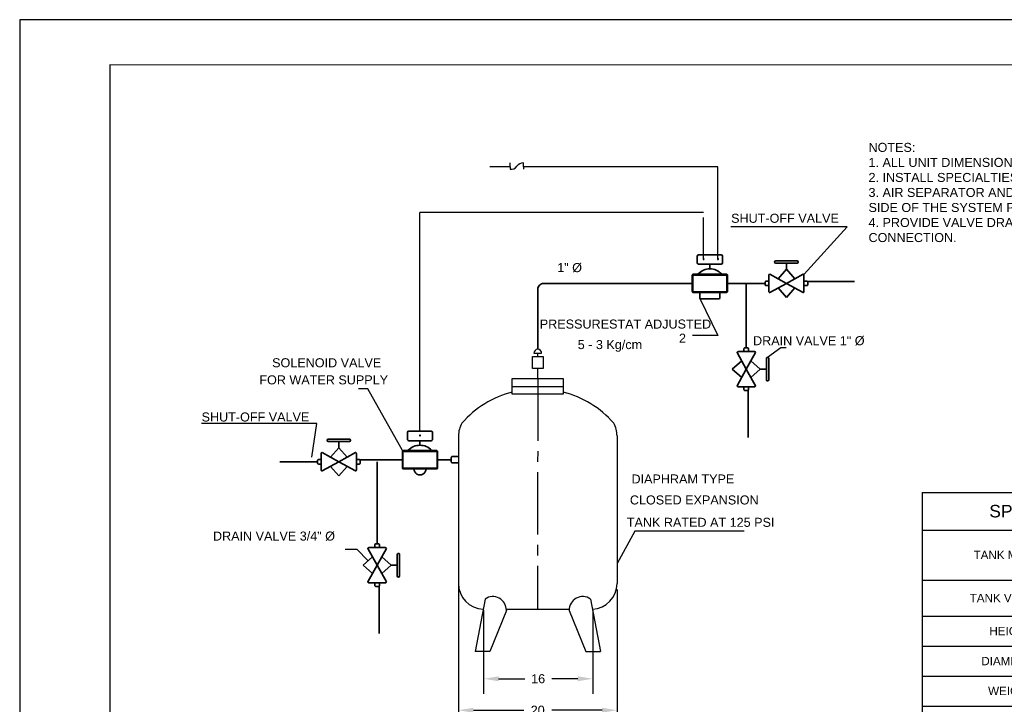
# Model space of a CAD drawing. Header units: inches. Extents: x 43.9 to 61.8, y 16.4 to 29.1.
# Tile 2 of 3: x 43.9 to 55.7, y 20.9 to 29.1. Entities that reach past the tile are written whole.
import ezdxf

# ---------------------------------------------------------------- set-up
doc = ezdxf.new("R2010")
doc.units = ezdxf.units.IN
doc.header["$MEASUREMENT"] = 0
doc.linetypes.add('CENTER2', pattern=[1.125, 0.75, -0.125, 0.125, -0.125])
doc.linetypes.add('DASHDOT', pattern=[1, 0.5, -0.25, 0, -0.25])
for name, color, linetype in [('.1', 1, 'Continuous'), ('Duct', 4, 'Continuous'), ('pipe', 5, 'Continuous'), ('template', 7, 'Continuous')]:
    doc.layers.add(name, color=color, linetype=linetype)
for name, color, linetype, lineweight in [('2', 2, 'Continuous', 25), ('3', 3, 'Continuous', 25), ('5', 5, 'Continuous', 35)]:
    doc.layers.add(name, color=color, linetype=linetype, lineweight=lineweight)
doc.styles.add('arial', font='arial.ttf')
doc.dimstyles.get("Standard").update_dxf_attribs({"dimtxt": 0.18, "dimasz": 0.18, "dimexe": 0.18, "dimexo": 0.0625, "dimgap": 0.09, "dimtad": 0, "dimtih": 1, "dimtoh": 1, "dimdec": 4, "dimzin": 0, "dimdsep": 46, "dimtxsty": 'Standard', "dimcen": 0.09, "dimadec": 0, "dimazin": 0, "dimtfac": 1, "dimtdec": 4, "dimtofl": 0, "dimtmove": 0, "dimatfit": 3, "dimfxl": 1, "dimtolj": 1, "dimtzin": 0, "dimarcsym": 0})

# ---------------------------------------------------------------- blocks, each defined once
blk = doc.blocks.new('*T1')
at = {"color": 0, "linetype": 'ByBlock', "lineweight": -2, "transparency": 16777216}
for p, q in [((0, 0), (3.361, 0)), ((0, 0), (0, -2.88)), ((3.361, 0), (3.361, -2.88)), ((0, -0.453), (3.361, -0.453)), ((2.145, -0.453), (2.145, -2.88)), ((0, -1.053), (3.361, -1.053)), ((0, -1.487), (3.361, -1.487)), ((0, -1.847), (3.361, -1.847)), ((0, -2.207), (3.361, -2.207)), ((0, -2.567), (3.361, -2.567)), ((0, -2.88), (3.361, -2.88))]:
    blk.add_line(p, q, dxfattribs=at)
at = {"color": 0, "transparency": 16777216, "attachment_point": 5, "style": 'arial'}
for s, insert, char_height, width in [('{\\H0.6x;SPECIFICATIONS}', (1.68, -0.227), 0.25, 3.24074), ('TANK MODEL', (1.072, -0.753), 0.1, 2.02456), ('CA90-125', (2.753, -0.753), 0.1, 1.09618), ('TANK VOLUME', (1.072, -1.27), 0.1, 2.02456), ('90 L', (2.753, -1.27), 0.1, 1.09618), ('HEIGHT', (1.072, -1.667), 0.1, 2.02456), ('{\\A1;29 1/8', (2.753, -1.667), 0.1, 1.09618), ('DIAMETER', (1.072, -2.027), 0.1, 2.02456), ('20', (2.753, -2.027), 0.1, 1.09618), ('WEIGHT', (1.072, -2.387), 0.1, 2.02456), ('120', (2.753, -2.387), 0.1, 1.09618), ('SYSTEM CONNECTION SIZE', (1.072, -2.724), 0.1, 2.02456), ('1', (2.753, -2.724), 0.1, 1.09618)]:
    blk.add_mtext(s, dxfattribs=dict(at, insert=insert, char_height=char_height, width=width))
blk = doc.blocks.new('*D2')
at = {"color": 0, "lineweight": -2, "transparency": 16777216}
for p, q in [((49.456, 21.999), (49.456, 20.995)), ((50.768, 21.999), (50.768, 20.995)), ((49.636, 21.175), (49.95, 21.175)), ((50.588, 21.175), (50.275, 21.175))]:
    blk.add_line(p, q, dxfattribs=at)
at = {"color": 0, "transparency": 16777216}
for points in [[(49.636, 21.205), (49.636, 21.145), (49.456, 21.175)], [(50.588, 21.205), (50.588, 21.145), (50.768, 21.175)]]:
    blk.add_solid(points, dxfattribs=at)
at = {"layer": 'Defpoints', "color": 0, "transparency": 16777216}
for p in [(49.456, 22.062), (50.768, 22.062), (50.768, 21.175)]:
    blk.add_point(p, dxfattribs=at)
at = {"color": 0, "transparency": 16777216, "insert": (50.112, 21.175), "char_height": 0.1083, "width": 0.62402, "attachment_point": 5, "style": 'arial'}
blk.add_mtext('\\A1;16', dxfattribs=at)
blk = doc.blocks.new('*D3')
at = {"color": 0, "lineweight": -2, "transparency": 16777216}
for p, q in [((49.155, 22.295), (49.155, 20.617)), ((51.06, 22.249), (51.06, 20.617)), ((49.335, 20.797), (49.939, 20.797)), ((50.88, 20.797), (50.275, 20.797))]:
    blk.add_line(p, q, dxfattribs=at)
at = {"color": 0, "transparency": 16777216}
for points in [[(49.335, 20.827), (49.335, 20.767), (49.155, 20.797)], [(50.88, 20.827), (50.88, 20.767), (51.06, 20.797)]]:
    blk.add_solid(points, dxfattribs=at)
at = {"layer": 'Defpoints', "color": 0, "transparency": 16777216}
for p in [(49.155, 22.357), (51.06, 22.312), (51.06, 20.797)]:
    blk.add_point(p, dxfattribs=at)
at = {"color": 0, "transparency": 16777216, "insert": (50.107, 20.797), "char_height": 0.1083, "attachment_point": 5, "style": 'arial'}
blk.add_mtext('\\A1;20', dxfattribs=at)

msp = doc.modelspace()

# ---------------------------------------------------------------- linework, layer by layer
at = {"layer": '.1', "color": 0}
msp.add_line((61.7772, 29.09214), (43.88147, 29.09214), dxfattribs=at)
for p in [(48.69151, 24.14835), (52.10002, 26.77501)]:
    msp.add_line(p, (48.69151, 26.77501))
at = {"color": 7}
for p, q in [((49.80119, 24.78252), (50.41326, 24.78252)), ((49.80119, 24.59306), (49.80119, 24.78252)), ((50.41326, 24.78252), (50.41326, 24.59306)), ((49.80119, 24.68779), (50.41326, 24.68779)), ((50.41326, 24.59306), (49.80119, 24.59306)), ((49.15465, 24.09394), (49.15465, 22.31915)), ((51.05979, 24.09394), (51.05979, 22.31915)), ((49.47449, 22.1332), (49.3541, 21.50383)), ((50.73995, 22.1332), (50.86034, 21.50383)), ((49.72933, 22.01108), (50.47865, 22.01108)), ((49.72971, 21.99602), (49.53102, 21.50383)), ((50.48473, 21.99602), (50.68343, 21.50383)), ((49.53102, 21.50383), (49.3541, 21.50383)), ((50.68343, 21.50383), (50.86034, 21.50383))]:
    msp.add_line(p, q, dxfattribs=at)
at = {"linetype": 'CENTER2'}
msp.add_line((50.10722, 24.78252), (50.10399, 22.01108), dxfattribs=at)
at = {"color": 7}
for centre, radius, start, end in [((50.10722, 23.44485), 1.21419, 104.598766, 138.726021), ((50.10722, 23.44485), 1.21419, 41.273979, 75.401234), ((49.46273, 24.09394), 0.30808, 150.466994, 180), ((50.75171, 24.09394), 0.30808, 0, 29.533006), ((49.46273, 22.31915), 0.30808, 180, 267.849613), ((50.75171, 22.31915), 0.30808, 272.150375, 0), ((49.56706, 21.99942), 0.16269, 358.802335, 124.679184), ((50.64739, 21.99942), 0.16269, 55.320816, 181.197665)]:
    msp.add_arc(centre, radius, start, end, dxfattribs=at)
at = {"layer": '2', "color": 7}
for p, q in [((49.77549, 27.32526), (49.77549, 27.3724)), ((49.93659, 27.32526), (49.93659, 27.3724)), ((49.77549, 27.32526), (49.53063, 27.32526)), ((49.77549, 27.32526), (49.77549, 27.29651)), ((52.27247, 27.32526), (49.93659, 27.32526)), ((49.93659, 27.32526), (49.93659, 27.29651)), ((52.27247, 26.21665), (52.27247, 27.32526)), ((53.82705, 26.60302), (52.42676, 26.60302)), ((53.30816, 26.03353), (53.82705, 26.60302)), ((51.97514, 25.82363), (51.97514, 26.02332)), ((51.97514, 26.02332), (52.37683, 26.02332)), ((52.37683, 26.02332), (52.37683, 25.82363)), ((52.37683, 25.82363), (51.97514, 25.82363)), ((52.05678, 25.74232), (52.27247, 25.29902)), ((52.27247, 25.29902), (51.96639, 25.29902)), ((52.8665, 25.03719), (53.02962, 25.15413)), ((53.02962, 25.15413), (53.09406, 25.15413)), ((48.06519, 24.65677), (47.95243, 24.65677)), ((48.48252, 23.91853), (48.06519, 24.65677)), ((47.45373, 24.24208), (46.06517, 24.24208)), ((47.39393, 23.83896), (47.45373, 24.24208)), ((48.4911, 23.70491), (48.4911, 23.9046)), ((48.4911, 23.9046), (48.89279, 23.9046)), ((48.89279, 23.9046), (48.89279, 23.70491)), ((48.89279, 23.70491), (48.4911, 23.70491)), ((51.27268, 22.94989), (51.05979, 22.55985)), ((52.58949, 22.94989), (51.27268, 22.94989)), ((47.93772, 22.72685), (47.79273, 22.72685)), ((48.06626, 22.5959), (47.93772, 22.72685))]:
    msp.add_line(p, q, dxfattribs=at)
at = {"layer": '2', "color": 7, "linetype": 'DASHDOT'}
msp.add_line((52.10002, 26.21665), (52.10002, 26.77501), dxfattribs=at)
at = {"layer": '2', "color": 7}
for centre, major_axis, start_param, end_param in [((49.93213, 27.27988), (-0.0655, 0.0655), -0.83352125, 0.20071219), ((49.79227, 27.36651), (0.0509, 0.0509), 3.69179487, 4.98194823), ((52.10002, 26.21665), (-0.00431, 0.00431), 3.92699082, 7.06858347), ((52.10002, 26.21665), (0.00431, 0.00431), 2.35619449, 5.49778714), ((52.27247, 26.21665), (0.00431, 0.00431), 5.49778714, 8.6393798), ((52.27247, 26.21665), (0.00431, 0.00431), 2.35619449, 5.49778714), ((48.69322, 24.09793), (0.00431, 0.00431), 5.49778714, 8.6393798), ((48.69322, 24.09793), (0.00431, 0.00431), 2.35619449, 5.49778714)]:
    msp.add_ellipse(centre, major_axis=major_axis, ratio=1, start_param=start_param, end_param=end_param, dxfattribs=at)
for points in [[(53.30866, 26.033), (53.30766, 26.03407), (53.30496, 26.03053)], [(52.05613, 25.742), (52.05744, 25.74264), (52.05487, 25.74627)], [(52.86693, 25.0366), (52.86607, 25.03779), (52.86293, 25.03464)], [(48.48311, 23.91896), (48.48192, 23.9181), (48.48508, 23.91496)], [(47.90995, 23.89003), (47.90904, 23.89118), (47.90604, 23.8879)], [(48.06678, 22.59641), (48.06574, 22.59538), (48.06933, 22.59277)]]:
    msp.add_solid(points, dxfattribs=at)
at = {"layer": '5', "color": 7}
for p, q in [((52.02479, 26.16973), (52.02479, 26.25107)), ((52.04079, 26.26707), (52.31031, 26.26707)), ((52.31031, 26.15373), (52.04079, 26.15373)), ((52.17555, 26.09871), (52.17555, 26.15373)), ((52.32632, 26.25107), (52.32632, 26.16973)), ((53.09568, 26.19492), (52.96812, 26.19492)), ((53.09568, 26.16632), (52.96812, 26.16632)), ((53.09568, 26.19492), (53.22324, 26.19492)), ((53.09568, 26.16632), (53.22324, 26.16632)), ((53.09568, 26.09369), (53.09568, 26.16632)), ((51.97631, 26.03613), (52.02717, 26.03613)), ((52.32394, 26.03613), (52.02717, 26.03613)), ((52.32394, 26.03613), (52.3748, 26.03613)), ((52.89643, 26.03613), (53.09568, 25.92513)), ((52.99606, 25.98063), (53.09568, 26.09369)), ((53.1953, 25.98063), (53.09568, 26.09369)), ((53.29492, 26.03613), (53.09568, 25.92513)), ((50.18034, 25.92513), (51.36978, 25.92513)), ((51.36978, 25.92513), (51.96451, 25.92513)), ((51.96451, 26.02434), (51.96451, 25.82593)), ((52.38659, 26.02434), (52.38659, 25.82593)), ((52.38659, 25.92513), (52.84024, 25.92513)), ((52.61341, 25.92513), (52.61341, 25.14952)), ((52.84024, 25.9406), (52.84024, 25.90967)), ((52.88464, 25.95279), (52.85242, 25.95279)), ((52.88464, 26.02434), (52.88464, 25.82593)), ((52.89643, 25.81414), (53.09568, 25.92513)), ((53.09568, 25.92513), (53.29492, 25.81414)), ((53.30672, 26.02434), (53.30672, 25.82593)), ((53.30672, 25.95279), (53.33893, 25.95279)), ((53.34755, 25.94922), (53.91565, 25.94922)), ((53.35112, 25.9406), (53.35112, 25.90967)), ((50.10722, 25.13288), (50.10722, 25.85202)), ((51.97631, 25.81414), (52.3748, 25.81414)), ((52.05387, 25.81414), (52.05387, 25.75108)), ((52.29723, 25.81414), (52.29723, 25.75108)), ((52.88464, 25.89748), (52.85242, 25.89748)), ((52.99606, 25.86964), (53.09568, 25.75658)), ((53.1953, 25.86964), (53.09568, 25.75658)), ((53.30672, 25.89748), (53.33893, 25.89748)), ((52.06606, 25.73889), (52.28504, 25.73889)), ((52.50242, 25.09332), (52.61341, 24.89408)), ((52.71262, 25.10512), (52.51421, 25.10512)), ((52.58576, 25.10512), (52.58576, 25.13733)), ((52.62888, 25.14952), (52.59795, 25.14952)), ((52.72441, 25.09332), (52.61341, 24.89408)), ((52.64107, 25.10512), (52.64107, 25.13733)), ((52.55792, 24.9937), (52.44486, 24.89408)), ((52.66891, 24.9937), (52.78197, 24.89408)), ((52.8546, 24.89408), (52.8546, 25.02164)), ((52.88321, 24.89408), (52.88321, 25.02164)), ((52.55792, 24.79445), (52.44486, 24.89408)), ((52.61341, 24.89408), (52.50242, 24.69483)), ((52.72441, 24.69483), (52.61341, 24.89408)), ((52.66891, 24.79445), (52.78197, 24.89408)), ((52.78197, 24.89408), (52.8546, 24.89408)), ((52.8546, 24.89408), (52.8546, 24.76652)), ((52.88321, 24.89408), (52.88321, 24.76652)), ((52.71262, 24.68304), (52.51421, 24.68304)), ((52.58576, 24.68304), (52.58576, 24.65082)), ((52.62888, 24.63864), (52.59795, 24.63864)), ((52.6375, 24.64221), (52.6375, 24.07411)), ((52.64107, 24.68304), (52.64107, 24.65082)), ((48.55675, 24.14835), (48.82628, 24.14835)), ((47.71655, 24.05212), (47.58899, 24.05212)), ((47.71655, 24.02352), (47.58899, 24.02352)), ((47.71655, 24.05212), (47.84411, 24.05212)), ((47.71655, 24.02352), (47.84411, 24.02352)), ((47.71655, 23.95089), (47.71655, 24.02352)), ((48.54075, 24.05101), (48.54075, 24.13235)), ((48.82628, 24.03501), (48.55675, 24.03501)), ((48.69151, 23.97999), (48.69151, 24.03501)), ((48.84228, 24.13235), (48.84228, 24.05101)), ((47.61693, 23.83783), (47.71655, 23.95089)), ((47.81617, 23.83783), (47.71655, 23.95089)), ((48.48047, 23.90562), (48.48047, 23.70721)), ((48.49227, 23.91741), (48.54313, 23.91741)), ((48.8399, 23.91741), (48.54313, 23.91741)), ((48.8399, 23.91741), (48.89076, 23.91741)), ((48.90256, 23.90562), (48.90256, 23.70721)), ((47.46111, 23.7978), (47.46111, 23.76687)), ((47.50551, 23.80998), (47.47329, 23.80998)), ((47.50551, 23.88153), (47.50551, 23.68313)), ((47.5173, 23.89333), (47.71655, 23.78233)), ((47.91579, 23.89333), (47.71655, 23.78233)), ((47.92759, 23.88153), (47.92759, 23.68313)), ((47.92759, 23.80998), (47.9598, 23.80998)), ((47.96842, 23.80641), (48.48047, 23.80641)), ((47.97199, 23.7978), (47.97199, 23.76687)), ((48.90256, 23.80641), (49.0678, 23.80641)), ((49.0678, 23.8328), (49.0678, 23.78003)), ((49.15465, 23.84498), (49.07999, 23.84498)), ((47.00746, 23.78233), (47.46111, 23.78233)), ((47.50551, 23.75468), (47.47329, 23.75468)), ((47.5173, 23.67133), (47.71655, 23.78233)), ((47.61693, 23.72683), (47.71655, 23.61378)), ((47.71655, 23.78233), (47.91579, 23.67133)), ((47.81617, 23.72683), (47.71655, 23.61378)), ((47.92759, 23.75468), (47.9598, 23.75468)), ((48.17706, 23.77951), (48.17706, 22.79461)), ((48.49227, 23.69542), (48.89076, 23.69542)), ((49.15465, 23.76785), (49.07999, 23.76785)), ((48.06606, 22.73841), (48.17706, 22.53917)), ((48.27626, 22.75021), (48.07786, 22.75021)), ((48.14941, 22.75021), (48.14941, 22.78242)), ((48.19253, 22.79461), (48.1616, 22.79461)), ((48.28806, 22.73841), (48.17706, 22.53917)), ((48.20471, 22.75021), (48.20471, 22.78242)), ((48.12156, 22.63879), (48.00851, 22.53917)), ((48.23256, 22.63879), (48.34562, 22.53917)), ((48.41825, 22.53917), (48.41825, 22.66673)), ((48.44685, 22.53917), (48.44685, 22.66673)), ((48.12156, 22.43955), (48.00851, 22.53917)), ((48.17706, 22.53917), (48.06606, 22.33992)), ((48.28806, 22.33992), (48.17706, 22.53917)), ((48.23256, 22.43955), (48.34562, 22.53917)), ((48.34562, 22.53917), (48.41825, 22.53917)), ((48.41825, 22.53917), (48.41825, 22.41161)), ((48.44685, 22.53917), (48.44685, 22.41161)), ((48.27626, 22.32813), (48.07786, 22.32813)), ((48.14941, 22.32813), (48.14941, 22.29591)), ((48.19253, 22.28373), (48.1616, 22.28373)), ((48.20114, 22.2873), (48.20114, 21.7192)), ((48.20471, 22.32813), (48.20471, 22.29591))]:
    msp.add_line(p, q, dxfattribs=at)
for centre, major_axis, start_param, end_param in [((52.04079, 26.25107), (-0.01132, 0.01132), -0.78539816, 0.78539816), ((52.04079, 26.16973), (0.01132, 0.01132), 2.35619449, 3.92699082), ((52.31031, 26.25107), (-0.01132, 0.01132), 3.92699082, 5.49778714), ((52.31031, 26.16973), (0.01132, 0.01132), 3.92699082, 5.49778714), ((52.96812, 26.18062), (-0.01011, 0.01011), -0.78539816, 2.35619449), ((53.22324, 26.18062), (0.01011, 0.01011), 3.92699082, 7.06858347), ((51.97631, 26.02434), (0.00834, 0.00834), 0.78539816, 2.35619449), ((52.02717, 26.04793), (0.00834, 0.00834), 3.92699082, 4.72518091), ((52.17555, 25.90329), (0.18281, 0.06905), 1.20963793, 2.00782802), ((52.17555, 25.90329), (-0.13818, 0.13818), 4.69959705, 5.49778714), ((52.32394, 26.04793), (-0.00834, 0.00834), 1.55800439, 2.35619449), ((52.3748, 26.02434), (0.00834, 0.00834), 5.49778714, 7.06858347), ((52.89643, 26.02434), (-0.00834, 0.00834), -0.78539816, 0.78539816), ((53.29492, 26.02434), (0.00834, 0.00834), 5.49778714, 7.06858347), ((50.18034, 25.85202), (0.0517, 0.0517), 0.78539816, 2.35619449), ((52.85242, 25.9406), (0.00862, 0.00862), 0.78539816, 2.35619449), ((53.33893, 25.9406), (-0.00862, 0.00862), 3.92699082, 5.49778714), ((51.97631, 25.82593), (-0.00834, 0.00834), 0.78539816, 2.35619449), ((52.3748, 25.82593), (-0.00834, 0.00834), 2.35619449, 3.92699082), ((52.85242, 25.90967), (0.00862, 0.00862), 2.35619449, 3.92699082), ((52.89643, 25.82593), (0.00834, 0.00834), 2.35619449, 3.92699082), ((53.29492, 25.82593), (-0.00834, 0.00834), 2.35619449, 3.92699082), ((53.33893, 25.90967), (-0.00862, 0.00862), 2.35619449, 3.92699082), ((52.06606, 25.75108), (-0.00862, 0.00862), 0.78539816, 2.35619449), ((52.28504, 25.75108), (0.00862, 0.00862), 3.92699082, 5.49778714), ((52.51421, 25.09332), (0.00834, 0.00834), 0.78539816, 2.35619449), ((52.59795, 25.13733), (0.00862, 0.00862), 0.78539816, 2.35619449), ((52.62888, 25.13733), (-0.00862, 0.00862), 3.92699082, 5.49778714), ((52.71262, 25.09332), (-0.00834, 0.00834), 3.92699082, 5.49778714), ((52.8689, 25.02164), (0.01011, 0.01011), 5.49778714, 8.6393798), ((52.8689, 24.76652), (-0.01011, 0.01011), 0.78539816, 3.92699082), ((52.51421, 24.69483), (0.00834, 0.00834), 2.35619449, 3.92699082), ((52.59795, 24.65082), (-0.00862, 0.00862), 0.78539816, 2.35619449), ((52.62888, 24.65082), (0.00862, 0.00862), 3.92699082, 5.49778714), ((52.71262, 24.69483), (-0.00834, 0.00834), 2.35619449, 3.92699082), ((48.55675, 24.13235), (-0.01132, 0.01132), -0.78539816, 0.78539816), ((48.82628, 24.13235), (0.01132, 0.01132), 5.49778714, 7.06858347), ((47.58899, 24.03782), (-0.01011, 0.01011), -0.78539816, 2.35619449), ((47.84411, 24.03782), (-0.01011, 0.01011), 2.35619449, 5.49778714), ((48.55675, 24.05101), (0.01132, 0.01132), 2.35619449, 3.92699082), ((48.82628, 24.05101), (-0.01132, 0.01132), 2.35619449, 3.92699082), ((48.49227, 23.90562), (-0.00834, 0.00834), -0.78539816, 0.78539816), ((48.54313, 23.92921), (0.00834, 0.00834), 3.92699082, 4.72518091), ((48.69151, 23.78458), (-0.09728, 0.16948), -0.52105313, 0.27713697), ((48.69151, 23.78458), (0.09728, 0.16948), -0.27711629, 0.5210738), ((48.8399, 23.92921), (-0.00834, 0.00834), 1.55800439, 2.35619449), ((48.89076, 23.90562), (0.00834, 0.00834), 5.49778714, 7.06858347), ((47.47329, 23.7978), (0.00862, 0.00862), 0.78539816, 2.35619449), ((47.5173, 23.88153), (-0.00834, 0.00834), -0.78539816, 0.78539816), ((47.91579, 23.88153), (0.00834, 0.00834), 5.49778714, 7.06858347), ((47.9598, 23.7978), (-0.00862, 0.00862), 3.92699082, 5.49778714), ((49.07999, 23.8328), (0.00862, 0.00862), 0.78539816, 2.35619449), ((47.47329, 23.76687), (-0.00862, 0.00862), 0.78539816, 2.35619449), ((47.5173, 23.68313), (0.00834, 0.00834), 2.35619449, 3.92699082), ((47.91579, 23.68313), (-0.00834, 0.00834), 2.35619449, 3.92699082), ((47.9598, 23.76687), (0.00862, 0.00862), 3.92699082, 5.49778714), ((48.49227, 23.70721), (0.00834, 0.00834), 2.35619449, 3.92699082), ((48.69151, 23.69542), (-0.05088, 0.05088), 0.78539816, 3.92699082), ((48.89076, 23.70721), (-0.00834, 0.00834), 2.35619449, 3.92699082), ((49.07999, 23.78003), (0.00862, 0.00862), 2.35619449, 3.92699082), ((48.07786, 22.73841), (0.00834, 0.00834), 0.78539816, 2.35619449), ((48.1616, 22.78242), (-0.00862, 0.00862), -0.78539816, 0.78539816), ((48.19253, 22.78242), (-0.00862, 0.00862), 3.92699082, 5.49778714), ((48.27626, 22.73841), (0.00834, 0.00834), 5.49778714, 7.06858347), ((48.43255, 22.66673), (0.01011, 0.01011), 5.49778714, 8.6393798), ((48.43255, 22.41161), (0.01011, 0.01011), 2.35619449, 5.49778714), ((48.07786, 22.33992), (-0.00834, 0.00834), 0.78539816, 2.35619449), ((48.1616, 22.29591), (0.00862, 0.00862), 2.35619449, 3.92699082), ((48.19253, 22.29591), (0.00862, 0.00862), 3.92699082, 5.49778714), ((48.27626, 22.33992), (-0.00834, 0.00834), 2.35619449, 3.92699082)]:
    msp.add_ellipse(centre, major_axis=major_axis, ratio=1, start_param=start_param, end_param=end_param, dxfattribs=at)
at = {"layer": 'Duct', "color": 7}
for p, q in [((50.06045, 25.0861), (50.15399, 25.0861)), ((50.10722, 25.04814), (50.10722, 25.0861))]:
    msp.add_line(p, q, dxfattribs=at)
msp.add_arc((50.10722, 25.0861), 0.04677, 0, 180, dxfattribs=at)
at = {"layer": 'pipe', "color": 7, "linetype": 'Continuous'}
msp.add_line((50.10722, 24.78252), (50.10722, 24.90214), dxfattribs=at)
msp.add_lwpolyline([(50.04291, 25.04814), (50.17153, 25.04814), (50.17153, 24.90214), (50.04291, 24.90214)], close=True, dxfattribs=at)
at = {"layer": 'template'}
msp.add_line((43.88147, 29.09214), (43.88147, 16.40245), dxfattribs=at)
at = {"layer": 'template', "linetype": 'Continuous', "const_width": 0.01538}
msp.add_lwpolyline([(44.96606, 16.94474), (61.2349, 16.94474), (61.2349, 28.54985), (44.96606, 28.54985)], close=True, dxfattribs=at)

# ---------------------------------------------------------------- block references
msp.add_blockref('*T1', (54.72669, 23.41453))

# ---------------------------------------------------------------- texts
at = {"insert": (54.08209, 27.61256), "char_height": 0.1083, "attachment_point": 1, "style": 'arial'}
msp.add_mtext_dynamic_manual_height_columns("NOTES:\\P1. ALL UNIT DIMENSIONS ARE IN INCHES AND WEIGHT IN LBS UNLESS SPECIFIED.\\P2. INSTALL SPECIALTIES IN ACCORDANCE WITH MANUFACTURER'S INSTRUCTIONS.\\P3. AIR SEPARATOR AND EXPANSION TANK MUST BE INSTALLED ON THE SUCTION SIDE OF THE SYSTEM PUMPS.\\P4. PROVIDE VALVE DRAIN AND HOSE CONNECTION ON STRAINER BLOW DOWN CONNECTION.", width=6.2220093, gutter_width=1, heights=[0], dxfattribs=at)
at = {"layer": '3', "color": 7, "style": 'arial'}
for s, height, p in [('SHUT-OFF VALVE', 0.1083228, (52.43114, 26.65246)), ('1" %%C', 0.108323, (50.34121, 26.05978)), ('PRESSURESTAT ADJUSTED', 0.1083228, (50.13152, 25.382)), ('2', 0.10832, (51.80427, 25.21227)), ('5 - 3 Kg/cm', 0.1083228, (50.58774, 25.13533)), ('DRAIN VALVE 1" %%C', 0.1083228, (52.69452, 25.18215)), ('SOLENOID VALVE ', 0.1083228, (46.91484, 24.91695)), ('FOR WATER SUPPLY', 0.1083228, (46.76168, 24.71129)), ('SHUT-OFF VALVE', 0.1083228, (46.06742, 24.26558, -4.62039)), ('DIAPHRAM TYPE', 0.1083228, (51.23357, 23.52088)), ('CLOSED EXPANSION', 0.1083228, (51.21435, 23.26888)), ('TANK RATED AT 125 PSI', 0.1083228, (51.17744, 23.00022)), ('DRAIN VALVE 3/4" %%C', 0.1083228, (46.20411, 22.83512))]:
    msp.add_text(s, height=height, dxfattribs=at).set_placement(p)

# ---------------------------------------------------------------- dimensions: what is measured, and where the dimension line sits
for base, p1, p2, text, override, picture, middle in [((51.0597, 20.79655), (49.15465, 22.35741), (51.0597, 22.31178), '20', {"dimtxt": 0.1083, "dimasz": 0.18, "dimtxsty": 'arial'}, '*D3', (50.10718, 20.79655)), ((50.76832, 21.17528), (49.45622, 22.06171), (50.76832, 22.06171), '16', {"dimtxt": 0.1083, "dimtxsty": 'arial'}, '*D2', (50.11227, 21.17528))]:
    dim = msp.add_linear_dim(base=base, p1=p1, p2=p2, text=text, dimstyle='Standard', override=override)
    dim.commit()
    dim.dimension.update_dxf_attribs({"geometry": picture, "text_midpoint": middle, "dimtype": 160})

doc.saveas('drawing.dxf')
